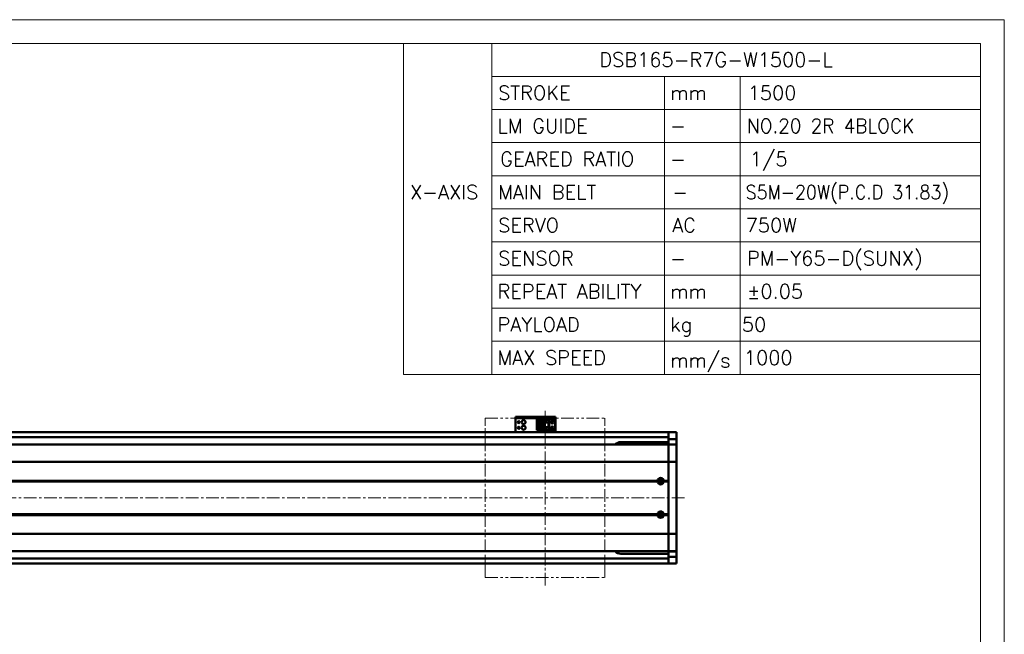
# Model space of a CAD drawing. Header units: millimetres. Extents: x 46891 to 51038, y 6223 to 10291.
# Tile 8 of 8: x 49803 to 51038, y 9520 to 10291. Entities that reach past the tile are written whole.
import ezdxf

# ---------------------------------------------------------------- set-up
doc = ezdxf.new("R2010")
doc.units = ezdxf.units.MM
doc.header["$LTSCALE"] = 0.5
doc.linetypes.add('CENTER', pattern=[50.8, 31.75, -6.35, 6.35, -6.35])
doc.linetypes.add('PHANTOM', pattern=[63.5, 31.75, -6.35, 6.35, -6.35, 6.35, -6.35])
doc.layers.get('0').update_dxf_attribs({"lineweight": 20})
doc.layers.add('1', color=1, linetype='CENTER', lineweight=13)
doc.layers.add('외형선(ISO)', color=7, linetype='Continuous', lineweight=50)
doc.styles.add('DSR TEXT', font='romans.shx', dxfattribs={"bigfont": 'whgtxt.shx'})

# ---------------------------------------------------------------- blocks, each defined once
blk = doc.blocks.new('A$C1C1952E1')
for p, q in [((293, 292), (293, 222)), ((311.67, 292), (311.67, 222)), ((311.67, 285), (415, 285)), ((348.18, 285), (348.18, 222)), ((364.13, 285), (364.13, 222)), ((311.67, 278), (415, 278)), ((311.67, 271), (415, 271)), ((311.67, 264), (415, 264)), ((311.67, 257), (415, 257)), ((311.67, 250), (415, 250)), ((311.67, 243), (415, 243)), ((311.67, 236), (415, 236)), ((311.67, 229), (415, 229)), ((293, 222), (415, 222))]:
    blk.add_line(p, q)
at = {"color": 1}
blk.add_lwpolyline([(0, 0), (420, 0), (420, 297), (0, 297)], close=True, dxfattribs=at)
at = {"color": 3}
blk.add_lwpolyline([(5, 5), (415, 5), (415, 292), (5, 292)], close=True, dxfattribs=at)

msp = doc.modelspace()

# ---------------------------------------------------------------- linework, layer by layer
at = {"color": 6, "linetype": 'PHANTOM'}
for p, q in [((50387.08964, 9790.9737), (50537.08964, 9790.9737)), ((50387.08964, 9590.9737), (50387.08964, 9790.9737)), ((50537.08964, 9590.9737), (50537.08964, 9790.9737)), ((50387.08964, 9590.9737), (50537.08964, 9590.9737))]:
    msp.add_line(p, q, dxfattribs=at)
at = {"layer": '1'}
for p, q in [((50462.08964, 9580.9737), (50462.08964, 9800.9737)), ((50637.08964, 9690.9737), (48747.08964, 9690.9737))]:
    msp.add_line(p, q, dxfattribs=at)
at = {"layer": '외형선(ISO)'}
for p, q in [((50425.08964, 9792.47368), (50425.08964, 9792.47366)), ((50425.08964, 9792.47368), (50475.08964, 9792.47368)), ((50425.08964, 9790.87366), (50425.08964, 9792.47366)), ((50428.08964, 9792.47365), (50472.08964, 9792.47365)), ((50475.08964, 9792.47366), (50475.08964, 9790.87366)), ((50425.08964, 9790.87366), (50425.08964, 9790.37368)), ((50425.08964, 9790.37368), (50425.08964, 9775.47368)), ((50428.08964, 9790.87365), (50472.08964, 9790.87365)), ((50451.88964, 9789.17369), (50467.08964, 9789.17369)), ((50451.88964, 9789.17368), (50451.88964, 9788.37368)), ((50451.88964, 9789.17368), (50461.08964, 9789.17368)), ((50451.88964, 9788.37368), (50460.18964, 9788.37368)), ((50451.88964, 9788.37368), (50451.88964, 9787.87368)), ((50451.88964, 9785.27368), (50451.88964, 9787.87368)), ((50451.88964, 9787.87368), (50459.68964, 9787.87368)), ((50451.88964, 9779.67368), (50451.88964, 9785.27368)), ((50451.88964, 9785.27368), (50458.08964, 9785.27368)), ((50453.18964, 9785.27368), (50453.18964, 9779.67368)), ((50453.68964, 9785.27368), (50453.68964, 9784.92368)), ((50453.68964, 9780.02369), (50453.68964, 9784.92369)), ((50453.68964, 9784.92368), (50458.08964, 9784.92368)), ((50454.64964, 9781.67368), (50454.64964, 9783.27368)), ((50454.64964, 9783.27368), (50456.48964, 9783.27368)), ((50456.48964, 9781.67368), (50454.64964, 9781.67368)), ((50456.48964, 9783.27368), (50456.48964, 9781.67368)), ((50458.08964, 9785.27368), (50458.08964, 9779.67368)), ((50460.18964, 9788.37368), (50459.68964, 9787.87368)), ((50459.68964, 9787.87368), (50459.68964, 9777.07368)), ((50460.18964, 9788.37368), (50460.18964, 9776.57368)), ((50461.08964, 9785.47367), (50461.08964, 9789.17367)), ((50461.08964, 9789.17367), (50467.08964, 9789.17367)), ((50461.08964, 9785.47367), (50461.08964, 9779.47368)), ((50461.08964, 9785.47367), (50467.08964, 9785.47367)), ((50461.58964, 9785.47367), (50461.58964, 9779.47368)), ((50461.88964, 9779.47368), (50461.88964, 9785.47367)), ((50463.48964, 9786.87367), (50464.08964, 9788.07367)), ((50463.68964, 9786.87367), (50463.48964, 9786.87367)), ((50463.68964, 9786.47367), (50463.68964, 9786.87367)), ((50464.48964, 9786.47367), (50463.68964, 9786.47367)), ((50464.08964, 9788.07367), (50464.68964, 9786.87367)), ((50464.48964, 9786.87367), (50464.48964, 9786.47367)), ((50464.68964, 9786.87367), (50464.48964, 9786.87367)), ((50466.28964, 9785.47367), (50466.28964, 9779.47368)), ((50466.58964, 9779.47368), (50466.58964, 9785.47367)), ((50472.58964, 9789.17369), (50467.08964, 9789.17369)), ((50467.08964, 9789.17367), (50467.08964, 9789.17369)), ((50467.08964, 9785.47367), (50467.08964, 9789.17367)), ((50467.08964, 9785.47367), (50467.08964, 9779.47368)), ((50474.58964, 9777.77369), (50474.58964, 9787.17369)), ((50475.08964, 9790.37368), (50475.08964, 9790.87366)), ((50475.08964, 9775.47368), (50475.08964, 9790.37368)), ((49037.08964, 9773.4737), (50617.08964, 9773.4737)), ((50425.08964, 9773.4737), (50425.08964, 9775.47368)), ((50451.88964, 9777.07368), (50451.88964, 9779.67368)), ((50458.08964, 9779.67368), (50451.88964, 9779.67368)), ((50451.88964, 9777.07368), (50451.88964, 9776.57368)), ((50459.68964, 9777.07368), (50451.88964, 9777.07368)), ((50451.88964, 9776.57368), (50451.88964, 9775.77368)), ((50460.18964, 9776.57368), (50451.88964, 9776.57368)), ((50451.88964, 9775.77368), (50461.08964, 9775.77368)), ((50453.68964, 9780.02368), (50453.68964, 9779.67368)), ((50458.08964, 9780.02368), (50453.68964, 9780.02368)), ((50460.18964, 9776.57368), (50459.68964, 9777.07368)), ((50461.58964, 9779.47368), (50461.08964, 9779.47368)), ((50461.08964, 9775.77367), (50461.08964, 9779.47367)), ((50461.08964, 9779.47367), (50467.08964, 9779.47367)), ((50461.08964, 9775.77367), (50467.08964, 9775.77367)), ((50461.58964, 9779.47368), (50461.88964, 9779.47368)), ((50461.88964, 9779.47368), (50466.28964, 9779.47368)), ((50463.48964, 9777.27367), (50464.08964, 9778.47367)), ((50463.68964, 9777.27367), (50463.48964, 9777.27367)), ((50463.68964, 9776.87367), (50463.68964, 9777.27367)), ((50464.48964, 9776.87367), (50463.68964, 9776.87367)), ((50464.08964, 9778.47367), (50464.68964, 9777.27367)), ((50464.48964, 9777.27367), (50464.48964, 9776.87367)), ((50464.68964, 9777.27367), (50464.48964, 9777.27367)), ((50466.28964, 9779.47368), (50466.58964, 9779.47368)), ((50467.08964, 9779.47368), (50466.58964, 9779.47368)), ((50467.08964, 9775.77367), (50467.08964, 9779.47367)), ((50472.58964, 9775.77369), (50467.08964, 9775.77369)), ((50475.08964, 9775.47368), (50475.08964, 9773.4737)), ((50617.08964, 9773.4737), (50617.08964, 9770.4737)), ((50617.08964, 9770.4737), (50617.08964, 9773.4737)), ((50617.08964, 9773.4737), (50627.08964, 9773.4737)), ((50617.08964, 9767.9737), (50617.08964, 9770.4737)), ((50617.08964, 9770.4737), (50617.08964, 9767.5341)), ((50627.08964, 9773.4737), (50627.08964, 9770.4737)), ((50627.08964, 9767.5341), (50627.08964, 9770.4737)), ((50617.08964, 9757.9737), (48767.08964, 9757.9737)), ((49037.08964, 9766.9737), (50617.08964, 9766.9737)), ((50617.08964, 9760.9737), (50557.08964, 9760.9737)), ((50617.08964, 9767.5341), (50617.08964, 9764.73406)), ((50617.08964, 9764.73406), (50617.08964, 9758.04035)), ((50617.08964, 9764.73406), (50627.08964, 9764.73406)), ((50617.08964, 9758.04035), (50617.08964, 9757.9737)), ((50617.08964, 9758.04035), (50627.08964, 9758.04035)), ((50617.08964, 9755.27734), (50617.08964, 9757.9737)), ((50617.08964, 9757.9737), (50627.08964, 9757.9737)), ((50617.08964, 9757.9737), (50617.08964, 9755.27734)), ((50627.08964, 9764.73406), (50627.08964, 9767.5341)), ((50627.08964, 9758.04035), (50627.08964, 9764.73406)), ((50627.08964, 9757.9737), (50627.08964, 9758.04035)), ((50627.08964, 9757.9737), (50627.08964, 9755.27734)), ((50617.08964, 9736.66922), (50617.08964, 9755.27734)), ((50617.08964, 9755.27734), (50617.08964, 9736.66922)), ((50627.08964, 9755.27734), (50627.08964, 9736.66922)), ((50617.08964, 9736.20111), (48767.08964, 9736.20111)), ((50617.08964, 9736.66922), (50617.08964, 9736.20111)), ((50617.08964, 9736.20111), (50617.08964, 9736.66922)), ((50617.08964, 9734.20111), (50617.08964, 9736.20111)), ((50617.08964, 9736.20111), (50627.08964, 9736.20111)), ((50617.08964, 9736.20111), (50617.08964, 9734.20111)), ((50617.08964, 9734.20111), (50617.08964, 9647.74629)), ((50617.08964, 9712.4737), (50617.08964, 9734.20111)), ((50627.08964, 9736.20111), (50627.08964, 9736.66922)), ((50627.08964, 9736.20111), (50627.08964, 9734.20111)), ((50627.08964, 9647.74629), (50627.08964, 9734.20111)), ((50603.58964, 9711.9737), (48780.58964, 9711.9737)), ((50603.12101, 9712.4737), (48781.05827, 9712.4737)), ((50603.12101, 9711.4737), (48781.05827, 9711.4737)), ((50617.08964, 9711.9737), (50610.58964, 9711.9737)), ((50617.08964, 9712.4737), (50611.05827, 9712.4737)), ((50617.08964, 9711.4737), (50611.05827, 9711.4737)), ((50617.08964, 9670.4737), (50617.08964, 9711.4737)), ((50603.58964, 9669.9737), (48780.58964, 9669.9737)), ((50603.12101, 9670.4737), (48781.05827, 9670.4737)), ((50603.12101, 9669.4737), (48781.05827, 9669.4737)), ((50617.08964, 9669.9737), (50610.58964, 9669.9737)), ((50617.08964, 9670.4737), (50611.05827, 9670.4737)), ((50617.08964, 9669.4737), (50611.05827, 9669.4737)), ((50617.08964, 9647.74629), (50617.08964, 9669.4737)), ((50617.08964, 9645.74629), (48767.08964, 9645.74629)), ((50617.08964, 9645.74629), (50617.08964, 9647.74629)), ((50617.08964, 9647.74629), (50617.08964, 9645.74629)), ((50617.08964, 9645.74629), (50617.08964, 9645.27818)), ((50617.08964, 9645.74629), (50627.08964, 9645.74629)), ((50617.08964, 9645.27818), (50617.08964, 9645.74629)), ((50617.08964, 9626.67005), (50617.08964, 9645.27818)), ((50617.08964, 9645.27818), (50617.08964, 9626.67005)), ((50627.08964, 9647.74629), (50627.08964, 9645.74629)), ((50627.08964, 9645.27818), (50627.08964, 9645.74629)), ((50627.08964, 9645.27818), (50627.08964, 9626.67005)), ((50617.08964, 9623.9737), (48767.08964, 9623.9737)), ((50557.08964, 9620.9737), (50617.08964, 9620.9737)), ((50617.08964, 9623.9737), (50617.08964, 9626.67005)), ((50617.08964, 9626.67005), (50617.08964, 9623.9737)), ((50617.08964, 9623.9737), (50617.08964, 9623.90704)), ((50617.08964, 9623.9737), (50627.08964, 9623.9737)), ((50617.08964, 9623.90704), (50617.08964, 9617.21334)), ((50617.08964, 9623.90704), (50627.08964, 9623.90704)), ((50627.08964, 9626.67005), (50627.08964, 9623.9737)), ((50627.08964, 9623.90704), (50627.08964, 9623.9737)), ((50627.08964, 9617.21334), (50627.08964, 9623.90704)), ((49037.08964, 9614.9737), (50617.08964, 9614.9737)), ((49037.08964, 9608.4737), (50617.08964, 9608.4737)), ((50617.08964, 9617.21334), (50617.08964, 9614.4133)), ((50617.08964, 9617.21334), (50627.08964, 9617.21334)), ((50617.08964, 9614.4133), (50617.08964, 9611.4737)), ((50617.08964, 9611.4737), (50617.08964, 9613.9737)), ((50617.08964, 9611.4737), (50617.08964, 9608.4737)), ((50617.08964, 9608.4737), (50617.08964, 9611.4737)), ((50617.08964, 9608.4737), (50627.08964, 9608.4737)), ((50627.08964, 9614.4133), (50627.08964, 9617.21334)), ((50627.08964, 9611.4737), (50627.08964, 9614.4133)), ((50627.08964, 9611.4737), (50627.08964, 9608.4737))]:
    msp.add_line(p, q, dxfattribs=at)
for centre, radius in [((50429.08964, 9785.97369), 1.2295), ((50429.08964, 9778.97369), 1.2295), ((50435.08964, 9785.97369), 2.5), ((50435.08964, 9778.97369), 2.5), ((50471.08964, 9785.97369), 1.75), ((50471.08964, 9778.97369), 1.75), ((50471.08964, 9785.97369), 1.2295), ((50471.08964, 9778.97369), 1.2295), ((50607.08964, 9711.9737), 2.25), ((50607.08964, 9711.9737), 1.621), ((50607.08964, 9669.9737), 2.25), ((50607.08964, 9669.9737), 1.621)]:
    msp.add_circle(centre, radius, dxfattribs=at)
for centre, radius, start, end in [((50472.58964, 9787.17369), 2, 0, 90), ((50472.58964, 9777.77369), 2, 270, 0), ((50557.08964, 9750.9737), 10, 90, 135.57299586), ((50607.08964, 9711.9737), 4, 7.18075589, 172.81924411), ((50607.08964, 9711.9737), 4, 187.18075578, 352.81924422), ((50607.08964, 9669.9737), 4, 7.18075578, 172.81924422), ((50607.08964, 9669.9737), 4, 187.18075578, 352.81924422), ((50557.08964, 9630.9737), 10, 224.42700385, 270)]:
    msp.add_arc(centre, radius, start, end, dxfattribs=at)
at = {"layer": '외형선(ISO)', "extrusion": (0, 0, -1)}
for centre, major_axis, start_param, end_param in [((50428.08964, 9792.47366), (-3, 0), 4.7123890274, 6.2831854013), ((50472.08964, 9792.47366), (3, 0), 0, 1.5707963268), ((50428.08964, 9790.87366), (-3, 0), 4.7123889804, 6.2831850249), ((50472.08964, 9790.87366), (3, 0), 0.0000005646, 1.5707966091)]:
    msp.add_ellipse(centre, major_axis=major_axis, ratio=0.00001, start_param=start_param, end_param=end_param, dxfattribs=at)
at = {"layer": '외형선(ISO)'}
for points in [[(50603.12101, 9712.4737), (50603.35533, 9712.20801), (50603.58964, 9711.9737)], [(50603.58964, 9711.9737), (50603.35533, 9711.73939), (50603.12101, 9711.4737)], [(50610.58964, 9711.9737), (50610.82395, 9712.20801), (50611.05827, 9712.4737)], [(50611.05827, 9711.4737), (50610.82395, 9711.73939), (50610.58964, 9711.9737)], [(50603.12101, 9670.4737), (50603.35533, 9670.20801), (50603.58964, 9669.9737)], [(50603.58964, 9669.9737), (50603.35533, 9669.73939), (50603.12101, 9669.4737)], [(50610.58964, 9669.9737), (50610.82395, 9670.20801), (50611.05827, 9670.4737)], [(50611.05827, 9669.4737), (50610.82395, 9669.73939), (50610.58964, 9669.9737)]]:
    msp.add_open_spline(points, degree=2, dxfattribs=at)

# ---------------------------------------------------------------- block references
at = {"xscale": 5.931900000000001, "yscale": 5.931900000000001, "zscale": 5.931900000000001}
msp.add_blockref('A$C1C1952E1', (48546.67132, 8528.99552), dxfattribs=at)

# ---------------------------------------------------------------- texts
at = {"color": 3, "style": 'DSR TEXT'}
for s, height, p in [('DSB165-R7G-W1500-L', 17.8273368, (50530.12698, 10231.6836)), ('STROKE', 17.827337, (50403.31091, 10190.1603)), ('LM GUIDE', 17.827337, (50402.46199, 10148.637)), ('X-AXIS', 17.827337, (50292.71252, 10065.5904)), ('MAIN BELT', 17.827337, (50403.31091, 10065.5904)), ('SERVO', 17.827337, (50403.31091, 10024.0671)), ('SENSOR', 17.827337, (50403.31091, 9982.5438)), ('REPEAT ABILITY', 17.8273368, (50402.46199, 9941.0205)), ('PAYLOAD', 17.827337, (50402.46199, 9899.4972)), ('MAX SPEED', 17.827337, (50402.46199, 9857.9739))]:
    msp.add_text(s, height=height, dxfattribs=at).set_placement(p)
at = {"color": 7, "style": 'DSR TEXT'}
for s, height, p in [('mm', 17.827337, (50619.05026, 10190.1603)), ('1500', 17.827337, (50716.22243, 10190.1603)), ('-', 17.82734, (50619.05026, 10148.637)), ('-', 17.82734, (50619.05026, 10107.1137)), ('-', 17.82734, (50621.59703, 10065.5904)), ('AC', 17.827337, (50621.59703, 10024.0671)), ('750W', 17.827337, (50713.67567, 10024.0671)), ('PM-Y65-D(SUNX)', 17.8273368, (50715.37351, 9982.5438)), ('-', 17.82734, (50619.05026, 9982.5438)), ('mm', 17.827337, (50619.05026, 9941.0205)), ('±0.05', 17.827337, (50715.37351, 9941.0205)), ('kg', 17.827337, (50619.05026, 9899.4972)), ('50', 17.827337, (50708.95049, 9899.4972)), ('mm/s', 17.827337, (50619.05026, 9854.57822)), ('1000', 17.827337, (50711.49725, 9857.9739))]:
    msp.add_text(s, height=height, dxfattribs=at).set_placement(p)
for s, width, p in [('NO.20 2R 4BLOCK', 0.95, (50715.37351, 10148.637)), ('S5M-20W(P.C.D 31.83)', 0.9, (50713.67567, 10065.5904))]:
    msp.add_text(s, height=17.8273368, dxfattribs=dict(at, width=width)).set_placement(p)
at = {"color": 7, "insert": (50718.76919, 10124.94104), "char_height": 17.827337, "attachment_point": 1, "style": 'DSR TEXT'}
msp.add_mtext('1/5', dxfattribs=at)
at = {"color": 3, "insert": (50405.85767, 10124.94104), "char_height": 17.8273368, "attachment_point": 1, "style": 'DSR TEXT'}
msp.add_mtext('GEARED RATIO', dxfattribs=at)

doc.saveas('drawing.dxf')
